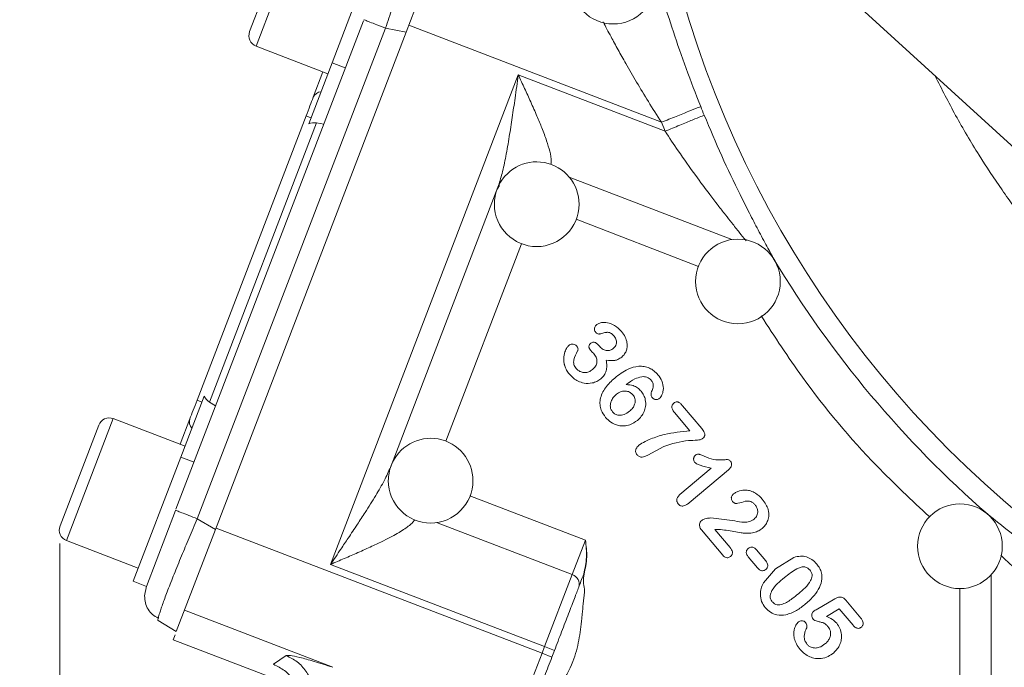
# Model space of a CAD drawing. Header units: inches. Extents: x 0.3 to 33.9, y 0.2 to 21.7.
# Tile 13 of 21: x 20.3 to 23.1, y 8.2 to 10.1. Entities that reach past the tile are written whole.
import ezdxf

# ---------------------------------------------------------------- set-up
doc = ezdxf.new("R2010")
doc.units = ezdxf.units.IN
doc.header["$MEASUREMENT"] = 0
doc.layers.add('SLD-0', color=7, linetype='Continuous', lineweight=15)
doc.styles.add('SLDTEXTSTYLE0', font='TXT', dxfattribs={"width": 0.75})
doc.dimstyles.new('SLDDIMSTYLE0', dxfattribs={"dimtxt": 0.25, "dimasz": 0.13, "dimexe": 0, "dimexo": 0.0625, "dimgap": 0.0625, "dimtad": 0, "dimtih": 1, "dimtoh": 1, "dimdec": 4, "dimrnd": 1e-09, "dimzin": 12, "dimdsep": 46, "dimtxsty": 'SLDTEXTSTYLE0', "dimsah": 1, "dimcen": 0.09, "dimadec": 0, "dimazin": 3, "dimtfac": 1, "dimtdec": 4, "dimtofl": 0, "dimtmove": 0, "dimatfit": 3, "dimfxl": 1, "dimfrac": 2, "dimtolj": 1, "dimtzin": 12, "dimarcsym": 0})
doc.dimstyles.new('SLDDIMSTYLE1', dxfattribs={"dimtxt": 0.25, "dimasz": 0.13, "dimexe": 0, "dimexo": 0.0625, "dimgap": 0.0625, "dimtad": 0, "dimtih": 1, "dimtoh": 1, "dimdec": 4, "dimrnd": 1e-09, "dimzin": 4, "dimdsep": 46, "dimtxsty": 'SLDTEXTSTYLE0', "dimsah": 1, "dimcen": 0.09, "dimadec": 0, "dimazin": 1, "dimtfac": 1, "dimtdec": 4, "dimtofl": 0, "dimtmove": 0, "dimatfit": 3, "dimfxl": 1, "dimfrac": 2, "dimtolj": 1, "dimtzin": 12, "dimarcsym": 0})

# ---------------------------------------------------------------- blocks, each defined once
blk = doc.blocks.new('*D9')
at = {"layer": 'SLD-0'}
for p, q in [((25.003, 14.0358), (16.8436, 14.0358)), ((16.9686, 14.0358), (16.9686, 10.1743)), ((16.4895, 9.8003), (16.4388, 9.8003)), ((16.4388, 9.8003), (16.4388, 9.4034)), ((17.4477, 9.8003), (17.4985, 9.8003)), ((17.4985, 9.8003), (17.4985, 9.4034)), ((16.4388, 9.4034), (16.4895, 9.4034)), ((17.4985, 9.4034), (17.4477, 9.4034)), ((16.9686, 5.4912), (16.9686, 9.3526)), ((23.753, 5.4912), (16.8436, 5.4912))]:
    blk.add_line(p, q, dxfattribs=at)
for points in [[(16.9686, 14.0358), (16.9486, 13.9058), (16.9886, 13.9058)], [(16.9686, 5.4912), (16.9886, 5.6212), (16.9486, 5.6212)]]:
    blk.add_solid(points, dxfattribs=at)
at = {"layer": 'SLD-0', "char_height": 0.25, "attachment_point": 1, "style": 'SLDTEXTSTYLE0'}
for s, insert in [('8.54', (16.5438, 10.1733, 0.0039)), ('217.0', (16.553, 9.7257, 0.0039))]:
    blk.add_mtext(s, dxfattribs=dict(at, insert=insert))
blk = doc.blocks.new('*D10')
at = {"layer": 'SLD-0'}
for p, q in [((25.003, 14.0358), (18.7334, 14.0358)), ((18.8584, 14.0358), (18.8584, 10.7943)), ((18.3793, 10.4203), (18.3285, 10.4203)), ((18.3285, 10.4203), (18.3285, 10.0234)), ((19.3375, 10.4203), (19.3883, 10.4203)), ((19.3883, 10.4203), (19.3883, 10.0234)), ((18.3285, 10.0234), (18.3793, 10.0234)), ((19.3883, 10.0234), (19.3375, 10.0234)), ((18.8584, 6.7312), (18.8584, 9.9726)), ((21.9421, 6.7312), (18.7334, 6.7312))]:
    blk.add_line(p, q, dxfattribs=at)
for points in [[(18.8584, 14.0358), (18.8384, 13.9058), (18.8784, 13.9058)], [(18.8584, 6.7312), (18.8784, 6.8612), (18.8384, 6.8612)]]:
    blk.add_solid(points, dxfattribs=at)
at = {"layer": 'SLD-0', "char_height": 0.25, "attachment_point": 1, "style": 'SLDTEXTSTYLE0'}
for s, insert in [('7.30', (18.4336, 10.7933, 0.0039)), ('185.5', (18.4428, 10.3457, 0.0039))]:
    blk.add_mtext(s, dxfattribs=dict(at, insert=insert))
blk = doc.blocks.new('*D12')
at = {"layer": 'SLD-0'}
for p, q in [((20.4448, 8.5977), (20.4448, 2.8465)), ((23.803, 6.9007), (23.803, 2.8465)), ((21.7372, 3.0083), (21.6864, 3.0083)), ((21.6864, 3.0083), (21.6864, 2.6114)), ((22.5107, 3.0083), (22.5614, 3.0083)), ((22.5614, 3.0083), (22.5614, 2.6114)), ((20.4448, 2.9715), (21.5976, 2.9715)), ((23.803, 2.9715), (22.6502, 2.9715)), ((21.6864, 2.6114), (21.7372, 2.6114)), ((22.5614, 2.6114), (22.5107, 2.6114))]:
    blk.add_line(p, q, dxfattribs=at)
for points in [[(20.4448, 2.9715), (20.5748, 2.9515), (20.5748, 2.9915)], [(23.803, 2.9715), (23.673, 2.9915), (23.673, 2.9515)]]:
    blk.add_solid(points, dxfattribs=at)
at = {"layer": 'SLD-0', "char_height": 0.25, "attachment_point": 1, "style": 'SLDTEXTSTYLE0'}
for s, insert in [('3.36', (21.6991, 3.3813, -1.4942)), ('85.3', (21.8007, 2.9337, -1.4942))]:
    blk.add_mtext(s, dxfattribs=dict(at, insert=insert))

msp = doc.modelspace()

# ---------------------------------------------------------------- linework, layer by layer
at = {"color": 7, "linetype": 'Continuous', "lineweight": 15}
for p, q in [((21.09203, 10.33374), (20.98237, 10.04807)), ((21.53716, 10.33532), (21.42634, 10.04663)), ((21.21612, 9.9594), (21.35122, 10.31137)), ((22.62901, 10.19319), (23.57327, 9.33244)), ((20.77359, 8.69496), (21.30473, 10.07863)), ((20.83411, 8.66817), (21.36764, 10.05804)), ((21.42634, 10.04663), (21.36764, 10.05804)), ((21.42818, 10.05144), (21.43378, 10.06601)), ((21.43378, 10.06601), (22.14976, 9.79117)), ((20.88537, 8.63737), (21.42634, 10.04663)), ((21.00077, 10.00673), (21.20429, 9.9286)), ((21.14996, 9.78706), (21.21612, 9.9594)), ((21.21612, 9.9594), (21.25346, 9.94507)), ((21.16263, 9.86193), (21.19029, 9.93398)), ((21.21169, 8.5387), (21.744, 9.92543)), ((21.744, 9.92543), (22.16011, 9.7657)), ((20.83328, 9.00393), (21.14235, 9.80908)), ((21.14235, 9.80908), (21.15635, 9.80371)), ((20.86847, 8.99877), (21.17195, 9.78936)), ((21.1923, 9.78574), (21.17195, 9.78936)), ((22.16011, 9.7657), (22.14976, 9.79117)), ((21.38148, 8.8136), (21.68624, 9.60752)), ((21.69104, 9.61239), (21.68417, 9.60213)), ((21.97146, 9.1597), (21.97477, 9.15575)), ((20.78751, 8.84286), (20.85367, 9.0152)), ((20.84728, 8.99855), (20.83328, 9.00393)), ((20.88602, 8.98785), (20.86847, 8.99877)), ((22.20955, 8.98831), (22.26413, 8.92327)), ((22.2305, 8.9168), (22.18663, 8.96908)), ((20.55447, 8.93337), (20.44481, 8.6477)), ((20.79934, 8.87366), (20.59582, 8.95178)), ((20.78533, 8.87903), (20.81299, 8.95108)), ((22.15614, 8.87287), (22.1114, 8.84823)), ((20.65241, 8.49089), (20.78751, 8.84286)), ((20.78751, 8.84286), (20.82486, 8.82852)), ((22.20216, 8.73639), (22.29102, 8.81096)), ((22.34005, 8.80688), (22.22826, 8.71308)), ((20.68975, 8.47655), (20.7724, 8.69186)), ((20.88537, 8.63737), (20.83411, 8.66817)), ((22.2895, 8.67037), (22.3574, 8.66192)), ((20.88537, 8.63737), (20.77456, 8.34868)), ((20.88708, 8.64181), (21.81132, 8.28703)), ((22.32366, 8.56453), (22.2634, 8.63635)), ((22.31199, 8.63806), (22.3016, 8.63761)), ((22.3016, 8.63761), (22.34433, 8.58668)), ((20.46322, 8.60636), (20.66674, 8.52823)), ((21.89679, 8.50968), (21.93436, 8.60756)), ((22.41956, 8.57958), (22.44543, 8.54875)), ((22.42194, 8.52904), (22.39607, 8.55987)), ((22.47302, 8.52573), (22.52528, 8.55861)), ((21.81851, 8.30576), (21.21169, 8.5387)), ((22.43877, 8.48698), (22.47302, 8.52573)), ((20.65241, 8.49089), (20.68975, 8.47655)), ((21.81851, 8.30576), (21.89679, 8.50968)), ((20.68461, 8.4499), (20.68977, 8.47662)), ((21.9316, 8.46025), (21.92792, 8.42692)), ((21.93188, 8.46881), (21.9316, 8.46025)), ((22.58805, 8.4102), (22.64171, 8.44118)), ((22.67215, 8.43747), (22.71535, 8.38598)), ((20.79761, 8.40874), (21.21825, 8.24727)), ((22.65406, 8.41248), (22.61769, 8.39139)), ((22.6929, 8.36618), (22.65406, 8.41248)), ((20.77456, 8.34868), (20.7233, 8.37948)), ((20.76562, 8.32541), (20.77086, 8.33906)), ((20.76562, 8.32541), (21.12866, 8.18606)), ((21.81132, 8.28703), (21.81851, 8.30576)), ((21.84652, 8.29501), (21.81851, 8.30576)), ((21.84652, 8.29501), (21.83933, 8.27628)), ((21.05014, 8.25567), (21.08613, 8.2804)), ((21.73305, 8.08311), (21.81132, 8.28703)), ((21.81132, 8.28703), (21.83933, 8.27628))]:
    msp.add_line(p, q, dxfattribs=at)
at = {"color": 8, "linetype": 'Continuous', "lineweight": 15}
for p, q in [((21.13337, 10.35215), (21.00077, 10.00673)), ((21.88827, 9.63609), (22.34973, 9.45895)), ((21.90761, 9.51636), (22.25525, 9.38292)), ((21.75321, 9.44715), (21.53856, 8.88797)), ((20.59582, 8.95178), (20.46322, 8.60636)), ((21.93436, 8.60756), (21.60699, 8.73322)), ((21.89679, 8.50968), (21.51251, 8.65719)), ((23.0842, 8.50891), (23.0842, 7.98327)), ((22.99601, 7.98327), (22.99601, 8.471))]:
    msp.add_line(p, q, dxfattribs=at)
at = {"color": 7, "linetype": 'Continuous', "lineweight": 15}
msp.add_circle((25.05303, 10.95577), 2.95632, dxfattribs=at)
for centre, radius, start, end in [((22.01327, 10.18982), 0.12, 180, 0), ((21.01224, 10.0366), 0.032, 159, 249), ((21.18755, 9.85053), 0.02741, 95.79156, 155.40829), ((25.05303, 10.95577), 3.00821, 201.85745, 202.36088), ((21.7962, 9.55913), 0.12, 0, 159.01596), ((21.7962, 9.55913), 0.12, 159.01596, 180), ((21.7962, 9.55913), 0.12, 180, 0), ((22.36666, 9.34015), 0.12, 0, 180), ((25.05303, 10.95577), 3.01484, 211.02323, 228.98988), ((22.36666, 9.34015), 0.12, 180, 0), ((20.58435, 8.92191), 0.032, 69, 159), ((20.83914, 8.94288), 0.02741, 162.59171, 222.20844), ((21.49558, 8.77599), 0.12, 0, 159.27064), ((21.49558, 8.77599), 0.12, 159.27064, 180), ((21.49558, 8.77599), 0.12, 180, 0), ((22.99601, 8.59029), 0.12, 0, 180), ((20.47469, 8.63623), 0.032, 159, 249), ((22.99601, 8.59029), 0.12, 180, 0), ((21.88833, 8.48267), 0.0283, 343.11706, 72.59629)]:
    msp.add_arc(centre, radius, start, end, dxfattribs=at)
for centre, start_param, end_param in [((21.16259, 9.74461), 0.1745329, 0.6982225), ((20.89146, 9.0383), 2.4433702, 2.9670597)]:
    msp.add_ellipse(centre, major_axis=(0.01643, 0.04279), ratio=0.9163312, start_param=start_param, end_param=end_param, dxfattribs=at)
at = {"color": 8, "linetype": 'Continuous', "lineweight": 15}
for points, knots in [([(21.36764, 10.05804), (21.37401, 10.07689), (21.38649, 10.11379), (21.40228, 10.15885), (21.41456, 10.19323), (21.42691, 10.22718), (21.44115, 10.26513), (21.45587, 10.30248), (21.46675, 10.32753), (21.47284, 10.34045), (21.47425, 10.342), (21.4743, 10.34206)], [0, 0, 0, 0, 0.1396431, 0.2733045, 0.3476844, 0.4214932, 0.5673068, 0.7131241, 0.8611161, 0.9947795, 1, 1, 1, 1]), ([(22.14976, 9.79117), (22.13731, 9.81065), (22.1131, 9.84853), (22.07934, 9.90454), (22.05074, 9.95396), (22.02683, 9.99675), (22.00425, 10.0383), (21.99168, 10.06195), (21.98452, 10.07542)], [0, 0, 0, 0, 0.194428, 0.3778959, 0.5556189, 0.6902433, 0.8235181, 1, 1, 1, 1]), ([(21.744, 9.92543), (21.74997, 9.91257), (21.76189, 9.88691), (21.77976, 9.84787), (21.79629, 9.81042), (21.81163, 9.7736), (21.82428, 9.73996), (21.83365, 9.70818), (21.83878, 9.6847), (21.83702, 9.67446), (21.83652, 9.67156)], [0, 0, 0, 0, 0.14058342, 0.28052449, 0.42862172, 0.5554827, 0.69639496, 0.81800515, 0.94852128, 1, 1, 1, 1]), ([(22.39001, 9.45547), (22.38965, 9.45592), (22.38356, 9.46338), (22.36993, 9.48021), (22.35063, 9.50431), (22.33036, 9.52992), (22.30948, 9.55675), (22.28138, 9.59358), (22.24347, 9.6447), (22.20095, 9.70467), (22.17249, 9.7472), (22.16011, 9.7657)], [0, 0, 0, 0, 0.0054886, 0.0910536, 0.1861852, 0.2652747, 0.3547805, 0.4547469, 0.6235685, 0.8362333, 1, 1, 1, 1]), ([(22.91019, 8.67318), (22.85953, 8.7206), (22.72911, 8.84267), (22.5686, 9.03395), (22.47071, 9.18402), (22.4325, 9.2426)], [0, 0, 0, 0, 0.2791634, 0.7186399, 1, 1, 1, 1]), ([(20.72368, 8.38722), (20.72472, 8.39146), (20.72639, 8.39825), (20.73156, 8.41393), (20.73855, 8.43395), (20.75015, 8.46504), (20.76799, 8.51047), (20.78851, 8.56077), (20.81082, 8.61411), (20.82624, 8.64989), (20.83411, 8.66817)], [0, 0, 0, 0, 0.1250238, 0.2006009, 0.2755977, 0.4237583, 0.5719225, 0.7222966, 0.8581113, 1, 1, 1, 1]), ([(21.45025, 8.66538), (21.44874, 8.66291), (21.44537, 8.65741), (21.43512, 8.64894), (21.4222, 8.63933), (21.40555, 8.62893), (21.38527, 8.61756), (21.35968, 8.60444), (21.32749, 8.58918), (21.29016, 8.57241), (21.25076, 8.55536), (21.22473, 8.54426), (21.21169, 8.5387)], [0, 0, 0, 0, 0.0509376, 0.1138483, 0.1816957, 0.2608108, 0.3482439, 0.4444227, 0.5713454, 0.7194102, 0.8593937, 1, 1, 1, 1]), ([(23.11163, 8.56452), (23.11253, 8.56368), (23.12386, 8.55302), (23.14684, 8.5321), (23.17991, 8.50253), (23.21497, 8.47208), (23.25433, 8.43888), (23.29419, 8.40651), (23.34169, 8.36919), (23.39249, 8.33096), (23.45227, 8.28817), (23.51208, 8.24758), (23.57308, 8.20825), (23.61503, 8.18305), (23.63539, 8.17083)], [0, 0, 0, 0, 0.0065765, 0.0831369, 0.15832, 0.2288135, 0.3090905, 0.4033546, 0.4673435, 0.5846618, 0.687998, 0.7906339, 0.8983971, 1, 1, 1, 1])]:
    msp.add_open_spline(points, degree=3, knots=knots, dxfattribs=at)
at = {"color": 7, "linetype": 'Continuous', "lineweight": 15}
for points, knots in [([(22.26107, 9.83581), (22.24704, 9.87178), (22.21895, 9.94375), (22.18262, 10.04895), (22.15136, 10.14728), (22.13685, 10.19511), (22.12956, 10.21913)], [0, 0, 0, 0, 0.2486715, 0.4976862, 0.7477144, 1, 1, 1, 1]), ([(21.68624, 9.60752), (21.69037, 9.62024), (21.6993, 9.64776), (21.70912, 9.69646), (21.71845, 9.74956), (21.72692, 9.80473), (21.73536, 9.86311), (21.74095, 9.90341), (21.744, 9.92543)], [0, 0, 0, 0, 0.1340553, 0.29019, 0.4651307, 0.632249, 0.7990344, 1, 1, 1, 1]), ([(27.18868, 9.93033), (27.18512, 9.92243), (27.16299, 9.8732), (27.11793, 9.79183), (27.05785, 9.6908), (27.00354, 9.60913), (26.95039, 9.53506), (26.89415, 9.46249), (26.83371, 9.39084), (26.77776, 9.32961), (26.73124, 9.28179), (26.68847, 9.24003), (26.64281, 9.19762), (26.58656, 9.1483), (26.52433, 9.09744), (26.46383, 9.05149), (26.42202, 9.0216), (26.39757, 9.00471), (26.38608, 8.99687), (26.37722, 8.9909), (26.30791, 8.94455), (26.20587, 8.88342), (26.08468, 8.82229), (26.02276, 8.79383), (25.99149, 8.78014), (25.97577, 8.77343), (25.9679, 8.77011), (25.96396, 8.76846), (25.96198, 8.76764), (25.961, 8.76722), (25.9605, 8.76702), (25.96026, 8.76692), (25.96013, 8.76686), (25.96007, 8.76684), (25.96004, 8.76683), (25.96002, 8.76682), (25.96002, 8.76682), (25.96001, 8.76681), (25.96001, 8.76681), (25.96001, 8.76681), (25.91253, 8.74706), (25.79201, 8.70138), (25.61529, 8.65044), (25.4216, 8.61218), (25.24069, 8.59088), (25.06861, 8.58466), (24.91801, 8.5894), (24.78732, 8.60074), (24.66436, 8.61812), (24.56288, 8.63769), (24.4788, 8.65722), (24.40475, 8.67679), (24.3238, 8.70113), (24.23632, 8.73102), (24.14328, 8.76705), (24.05114, 8.80746), (23.96588, 8.84929), (23.89241, 8.88888), (23.83026, 8.9251), (23.77895, 8.957), (23.74034, 8.98234), (23.7104, 9.00277), (23.68536, 9.02034), (23.65948, 9.03904), (23.63278, 9.05892), (23.6053, 9.08002), (23.5771, 9.10238), (23.54997, 9.1246), (23.51975, 9.15012), (23.48863, 9.17735), (23.45346, 9.20935), (23.41679, 9.24406), (23.35474, 9.30559), (23.27584, 9.39107), (23.18905, 9.49727), (23.11494, 9.59843), (23.04717, 9.70125), (22.98316, 9.80882), (22.94448, 9.8853), (22.92542, 9.923)], [0, 0, 0, 0, 0.0048942, 0.0304885, 0.0524561, 0.0713012, 0.0858705, 0.1039509, 0.1231511, 0.1388066, 0.1507982, 0.1608365, 0.1725692, 0.1859959, 0.2030918, 0.2179606, 0.2289028, 0.2321274, 0.234746, 0.2367587, 0.2381655, 0.2818495, 0.303814, 0.3148265, 0.3203402, 0.323099, 0.3244788, 0.3251688, 0.3255139, 0.3256864, 0.3257727, 0.3258158, 0.3258374, 0.3258482, 0.3258536, 0.3258563, 0.3258576, 0.3258583, 0.3258586, 0.3258588, 0.3258589, 0.3549109, 0.3986178, 0.4295674, 0.4663572, 0.5013961, 0.5267414, 0.5514298, 0.5754625, 0.596863, 0.6097935, 0.624215, 0.6401276, 0.657532, 0.6764285, 0.6964726, 0.7143508, 0.7300621, 0.743606, 0.7549818, 0.7641893, 0.7696947, 0.7754545, 0.7814685, 0.7877368, 0.7942592, 0.8010356, 0.8080659, 0.8140715, 0.8233807, 0.8314216, 0.8409294, 0.8519037, 0.880783, 0.9065942, 0.9293419, 0.9515977, 0.9761412, 1, 1, 1, 1]), ([(22.27102, 9.81133), (22.28741, 9.77262), (22.32022, 9.69511), (22.36424, 9.60292), (22.39893, 9.53402), (22.42463, 9.48476), (22.44889, 9.4396), (22.46273, 9.41423), (22.46943, 9.40196)], [0, 0, 0, 0, 0.2481634, 0.4968441, 0.6243323, 0.747263, 0.8777304, 1, 1, 1, 1]), ([(21.9625, 9.19721), (21.96168, 9.19843), (21.96001, 9.20095), (21.9594, 9.20592), (21.96013, 9.21062), (21.96244, 9.21455), (21.96431, 9.21633), (21.9653, 9.21726)], [0, 0, 0, 0, 0.1948868, 0.3998509, 0.6540875, 0.8192268, 1, 1, 1, 1]), ([(21.9653, 9.21726), (21.96759, 9.21878), (21.97285, 9.22227), (21.98542, 9.22475), (22.00087, 9.22336), (22.02022, 9.21511), (22.03044, 9.20476), (22.03678, 9.19835)], [0, 0, 0, 0, 0.1014199, 0.2327869, 0.4654967, 0.6687952, 1, 1, 1, 1]), ([(21.97465, 9.19144), (21.97378, 9.19129), (21.97196, 9.191), (21.96884, 9.19195), (21.96552, 9.19395), (21.96355, 9.19608), (21.9625, 9.19721)], [0, 0, 0, 0, 0.18552459, 0.38664989, 0.67394314, 1, 1, 1, 1]), ([(22.01587, 9.18542), (22.01347, 9.18802), (22.00967, 9.19212), (22.00286, 9.19548), (21.99878, 9.19622), (21.99665, 9.19621), (21.99628, 9.1962), (21.99562, 9.19618), (21.99421, 9.19609), (21.991, 9.19572), (21.98427, 9.19433), (21.9785, 9.1926), (21.97465, 9.19144)], [0, 0, 0, 0, 0.2315505, 0.3667324, 0.4957741, 0.5016497, 0.5076209, 0.5198525, 0.5454894, 0.601575, 0.7336841, 1, 1, 1, 1]), ([(22.01369, 9.15088), (22.0154, 9.15255), (22.01877, 9.15584), (22.02152, 9.16212), (22.02258, 9.16837), (22.02198, 9.17442), (22.01975, 9.18028), (22.0172, 9.18366), (22.01587, 9.18542)], [0, 0, 0, 0, 0.184075, 0.3626386, 0.5206614, 0.6725268, 0.8290058, 1, 1, 1, 1]), ([(22.03678, 9.19835), (22.04053, 9.1933), (22.04771, 9.18366), (22.05237, 9.16858), (22.05303, 9.15595), (22.05099, 9.14525), (22.04604, 9.13471), (22.04022, 9.12908), (22.03727, 9.12622)], [0, 0, 0, 0, 0.2329195, 0.4450734, 0.575609, 0.7005291, 0.8478361, 1, 1, 1, 1]), ([(21.88875, 9.07779), (21.88592, 9.08151), (21.88044, 9.08872), (21.87691, 9.09715), (21.87564, 9.10134), (21.87564, 9.10134), (21.87564, 9.10134), (21.87564, 9.10134), (21.87564, 9.10135), (21.87564, 9.10136), (21.87563, 9.10138), (21.87562, 9.10143), (21.87559, 9.10152), (21.87553, 9.10171), (21.87543, 9.10208), (21.87521, 9.10281), (21.87481, 9.10428), (21.8741, 9.1072), (21.87303, 9.113), (21.87222, 9.12467), (21.87496, 9.13896), (21.88061, 9.15164), (21.88537, 9.15686), (21.88715, 9.15881)], [0, 0, 0, 0, 0.1581142, 0.3065783, 0.3065856, 0.3065929, 0.3066075, 0.3066368, 0.3066953, 0.3068123, 0.3070464, 0.3075144, 0.30845, 0.3103202, 0.3140558, 0.321508, 0.336339, 0.3657237, 0.42352, 0.53637, 0.7609236, 0.9107003, 1, 1, 1, 1]), ([(21.91039, 9.15657), (21.90926, 9.15774), (21.90707, 9.16001), (21.90236, 9.16244), (21.89703, 9.16323), (21.89148, 9.16195), (21.88864, 9.15989), (21.88715, 9.15881)], [0, 0, 0, 0, 0.186259, 0.3605065, 0.6001631, 0.7905065, 1, 1, 1, 1]), ([(21.91039, 9.15657), (21.91101, 9.15571), (21.91225, 9.15396), (21.91326, 9.15059), (21.91347, 9.1475), (21.91291, 9.14497), (21.91234, 9.14388), (21.91206, 9.14334)], [0, 0, 0, 0, 0.2234623, 0.4525364, 0.7403635, 0.8713304, 1, 1, 1, 1]), ([(21.94863, 9.14517), (21.94717, 9.14718), (21.94509, 9.15006), (21.9442, 9.15454), (21.94445, 9.15803), (21.94603, 9.16181), (21.94818, 9.16389), (21.94932, 9.16498)], [0, 0, 0, 0, 0.327446, 0.4674641, 0.6025184, 0.7905799, 1, 1, 1, 1]), ([(21.94932, 9.16498), (21.95062, 9.16589), (21.95313, 9.16764), (21.95738, 9.16822), (21.96107, 9.1676), (21.96618, 9.16538), (21.96921, 9.16212), (21.97146, 9.1597)], [0, 0, 0, 0, 0.183693, 0.3544296, 0.4858895, 0.6196869, 1, 1, 1, 1]), ([(21.97477, 9.15575), (21.97784, 9.15271), (21.98235, 9.14826), (21.98997, 9.14516), (21.99532, 9.1441), (22.00033, 9.14426), (22.00675, 9.14587), (22.01086, 9.14884), (22.01369, 9.15088)], [0, 0, 0, 0, 0.2902159, 0.4258289, 0.5542972, 0.6590578, 0.7654137, 1, 1, 1, 1]), ([(21.91206, 9.14334), (21.9078, 9.13531), (21.90249, 9.1253), (21.90044, 9.11191), (21.90138, 9.10533), (21.90399, 9.09911), (21.90671, 9.09554), (21.90813, 9.09368)], [0, 0, 0, 0, 0.5025326, 0.6268266, 0.7501529, 0.8690767, 1, 1, 1, 1]), ([(21.9589, 9.13454), (21.95753, 9.13602), (21.95558, 9.13815), (21.9532, 9.14047), (21.95113, 9.14252), (21.94973, 9.144), (21.94863, 9.14517)], [0, 0, 0, 0, 0.4088101, 0.5852968, 0.6756429, 1, 1, 1, 1]), ([(21.9542, 9.09038), (21.95746, 9.0935), (21.96217, 9.09802), (21.96579, 9.10567), (21.96713, 9.11143), (21.96715, 9.11736), (21.9653, 9.12563), (21.96151, 9.1309), (21.9589, 9.13454)], [0, 0, 0, 0, 0.2665472, 0.3851464, 0.5000893, 0.6176521, 0.7365703, 1, 1, 1, 1]), ([(21.99317, 9.11731), (21.99399, 9.11197), (21.99553, 9.1019), (21.9935, 9.08724), (21.98778, 9.0743), (21.98122, 9.0679), (21.97789, 9.06466)], [0, 0, 0, 0, 0.2797689, 0.527163, 0.7601607, 1, 1, 1, 1]), ([(22.03727, 9.12622), (22.03383, 9.12367), (22.02791, 9.11928), (22.01277, 9.1148), (22.00142, 9.11625), (21.99317, 9.11731)], [0, 0, 0, 0, 0.2737009, 0.4716358, 1, 1, 1, 1]), ([(22.01731, 9.06676), (22.0294, 9.0759), (22.04989, 9.09139), (22.08013, 9.10061), (22.10112, 9.09995), (22.11591, 9.09544), (22.12925, 9.08734), (22.13632, 9.07974), (22.13999, 9.0758)], [0, 0, 0, 0, 0.3261118, 0.5528481, 0.6664673, 0.7762477, 0.8838468, 1, 1, 1, 1]), ([(21.97789, 9.06466), (21.97422, 9.06198), (21.96689, 9.05663), (21.95089, 9.0512), (21.9323, 9.05092), (21.91424, 9.05696), (21.89988, 9.06585), (21.89252, 9.07375), (21.88875, 9.07779)], [0, 0, 0, 0, 0.1354021, 0.2706402, 0.499547, 0.6778539, 0.8349031, 1, 1, 1, 1]), ([(21.90813, 9.09368), (21.91017, 9.0916), (21.91426, 9.08744), (21.92268, 9.08341), (21.9328, 9.08172), (21.94432, 9.08347), (21.95087, 9.08806), (21.9542, 9.09038)], [0, 0, 0, 0, 0.1693519, 0.3396967, 0.5364222, 0.7651193, 1, 1, 1, 1]), ([(22.13999, 9.0758), (22.14404, 9.0702), (22.15244, 9.05858), (22.15594, 9.04092), (22.15455, 9.02738), (22.15178, 9.01946), (22.14821, 9.01306), (22.1452, 9.01013), (22.14375, 9.00872)], [0, 0, 0, 0, 0.2789698, 0.5790655, 0.7047589, 0.8297043, 0.9181146, 1, 1, 1, 1]), ([(21.99165, 8.95517), (21.98696, 8.96172), (21.97928, 8.97247), (21.97516, 8.9905), (21.97579, 9.00697), (21.98128, 9.0237), (21.99405, 9.04533), (22.00797, 9.05815), (22.01731, 9.06676)], [0, 0, 0, 0, 0.18488897, 0.30326364, 0.42164133, 0.56382845, 0.70730232, 1, 1, 1, 1]), ([(22.09381, 9.07053), (22.08729, 9.06871), (22.07121, 9.06423), (22.05784, 9.05412), (22.04989, 9.04811)], [0, 0, 0, 0, 0.4054954, 1, 1, 1, 1]), ([(22.04989, 9.04811), (22.05658, 9.04761), (22.06783, 9.04678), (22.08239, 9.03934), (22.08885, 9.0326), (22.09218, 9.02913)], [0, 0, 0, 0, 0.41651, 0.7003856, 1, 1, 1, 1]), ([(22.1207, 9.06095), (22.11898, 9.06265), (22.11546, 9.06613), (22.10861, 9.06913), (22.10128, 9.07081), (22.09632, 9.07062), (22.09381, 9.07053)], [0, 0, 0, 0, 0.2427539, 0.4987099, 0.7457634, 1, 1, 1, 1]), ([(22.12325, 9.03154), (22.12416, 9.03345), (22.12596, 9.03721), (22.12709, 9.04446), (22.12615, 9.05305), (22.12253, 9.05831), (22.1207, 9.06095)], [0, 0, 0, 0, 0.20164869, 0.39713857, 0.69612269, 1, 1, 1, 1]), ([(22.01132, 8.97071), (22.00952, 8.97327), (22.00597, 8.97833), (22.00418, 8.98906), (22.00649, 9.00051), (22.01268, 9.01191), (22.01877, 9.01764), (22.02196, 9.02063)], [0, 0, 0, 0, 0.16351473, 0.32409534, 0.55949811, 0.76982459, 1, 1, 1, 1]), ([(22.02196, 9.02063), (22.02622, 9.02362), (22.03265, 9.02813), (22.04292, 9.03014), (22.05197, 9.02983), (22.06143, 9.02659), (22.06652, 9.02161), (22.06883, 9.01935)], [0, 0, 0, 0, 0.2955986, 0.445759, 0.5932088, 0.8155459, 1, 1, 1, 1]), ([(22.06883, 9.01935), (22.07004, 9.01772), (22.07244, 9.0145), (22.07486, 9.00814), (22.07578, 9.00056), (22.07401, 8.9912), (22.06883, 8.9812), (22.0628, 8.97555), (22.0596, 8.97255)], [0, 0, 0, 0, 0.1137629, 0.2253914, 0.3789264, 0.5376741, 0.7547114, 1, 1, 1, 1]), ([(22.09218, 9.02913), (22.09491, 9.02542), (22.10028, 9.01814), (22.10523, 9.00346), (22.10572, 8.98737), (22.10105, 8.97137), (22.09329, 8.95766), (22.08567, 8.95041), (22.08183, 8.94675)], [0, 0, 0, 0, 0.1487375, 0.292347, 0.4957146, 0.660379, 0.8285359, 1, 1, 1, 1]), ([(22.12425, 9.01063), (22.1234, 9.01182), (22.1217, 9.01419), (22.12026, 9.01916), (22.1202, 9.02532), (22.12222, 9.02943), (22.12325, 9.03154)], [0, 0, 0, 0, 0.1948465, 0.3905068, 0.687745, 1, 1, 1, 1]), ([(22.12425, 9.01063), (22.12505, 9.0098), (22.1266, 9.00818), (22.12952, 9.00653), (22.13275, 9.00564), (22.13638, 9.00554), (22.14031, 9.00632), (22.1426, 9.00792), (22.14375, 9.00872)], [0, 0, 0, 0, 0.1589275, 0.3087633, 0.4585547, 0.6173565, 0.8084687, 1, 1, 1, 1]), ([(22.18663, 8.96908), (22.18444, 8.97194), (22.18137, 8.97594), (22.17944, 8.98195), (22.17925, 8.98557), (22.17994, 8.98858), (22.18161, 8.99213), (22.18379, 8.99422), (22.18529, 8.99567)], [0, 0, 0, 0, 0.3523562, 0.4925777, 0.6174293, 0.7051554, 0.795778, 1, 1, 1, 1]), ([(22.18529, 8.99567), (22.18657, 8.99663), (22.18887, 8.9984), (22.1924, 8.99952), (22.19515, 8.99946), (22.19704, 8.9989), (22.19864, 8.99809), (22.20066, 8.99689), (22.20458, 8.9939), (22.20749, 8.99064), (22.20955, 8.98831)], [0, 0, 0, 0, 0.1629838, 0.2963433, 0.3694068, 0.4421863, 0.4957771, 0.5534171, 0.6821664, 1, 1, 1, 1]), ([(22.0596, 8.97255), (22.0547, 8.96898), (22.04761, 8.96383), (22.03652, 8.96117), (22.02791, 8.96107), (22.01859, 8.96357), (22.01375, 8.96832), (22.01132, 8.97071)], [0, 0, 0, 0, 0.3337815, 0.4822278, 0.6272042, 0.8127049, 1, 1, 1, 1]), ([(22.08183, 8.94675), (22.07486, 8.94198), (22.06328, 8.93404), (22.04396, 8.93038), (22.02532, 8.93192), (22.00646, 8.93987), (21.99637, 8.95029), (21.99165, 8.95517)], [0, 0, 0, 0, 0.2479973, 0.4119416, 0.572253, 0.7994253, 1, 1, 1, 1]), ([(22.0859, 8.87609), (22.09164, 8.87992), (22.1022, 8.88697), (22.12657, 8.89725), (22.16824, 8.91117), (22.20622, 8.9146), (22.2305, 8.9168)], [0, 0, 0, 0, 0.1358282, 0.2502732, 0.5208167, 1, 1, 1, 1]), ([(22.26413, 8.92327), (22.26672, 8.91995), (22.27029, 8.91538), (22.27258, 8.90861), (22.27269, 8.90478), (22.27182, 8.90181), (22.27004, 8.8984), (22.26787, 8.89636), (22.26636, 8.89493)], [0, 0, 0, 0, 0.3835495, 0.5276707, 0.6501292, 0.7284081, 0.8109609, 1, 1, 1, 1]), ([(22.26636, 8.89493), (22.26546, 8.89433), (22.26345, 8.89299), (22.25842, 8.8915), (22.24611, 8.89008), (22.21068, 8.89024), (22.17943, 8.88029), (22.15614, 8.87287)], [0, 0, 0, 0, 0.0286445, 0.0637165, 0.1377778, 0.35762, 1, 1, 1, 1]), ([(22.08052, 8.84925), (22.07948, 8.85067), (22.07749, 8.85339), (22.0763, 8.85815), (22.07655, 8.86271), (22.07815, 8.86728), (22.08129, 8.8719), (22.08429, 8.87462), (22.0859, 8.87609)], [0, 0, 0, 0, 0.16901217, 0.32474194, 0.46422726, 0.60785217, 0.78877343, 1, 1, 1, 1]), ([(22.1114, 8.84823), (22.10842, 8.84672), (22.10323, 8.8441), (22.09618, 8.84227), (22.09098, 8.84254), (22.08711, 8.84381), (22.08352, 8.84605), (22.08155, 8.84815), (22.08052, 8.84925)], [0, 0, 0, 0, 0.293474, 0.5125859, 0.63106466, 0.74703722, 0.86783799, 1, 1, 1, 1]), ([(22.24602, 8.84785), (22.24695, 8.84856), (22.24868, 8.84988), (22.2518, 8.85109), (22.2541, 8.85122), (22.25541, 8.85101), (22.25583, 8.85093), (22.25664, 8.85076), (22.25856, 8.85024), (22.26362, 8.84848), (22.26804, 8.84648), (22.2713, 8.84501)], [0, 0, 0, 0, 0.1277878, 0.2396024, 0.3640129, 0.3747752, 0.3861001, 0.4104564, 0.4660997, 0.6056551, 1, 1, 1, 1]), ([(22.2439, 8.82837), (22.24306, 8.8296), (22.24138, 8.83208), (22.24087, 8.83625), (22.24122, 8.83989), (22.24217, 8.84294), (22.24375, 8.84567), (22.24526, 8.84712), (22.24602, 8.84785)], [0, 0, 0, 0, 0.204238, 0.4118446, 0.5664483, 0.711302, 0.8533664, 1, 1, 1, 1]), ([(22.29102, 8.81096), (22.28039, 8.81353), (22.2663, 8.81694), (22.25032, 8.82303), (22.24573, 8.82684), (22.2439, 8.82837)], [0, 0, 0, 0, 0.6490396, 0.8594766, 1, 1, 1, 1]), ([(22.2713, 8.84501), (22.27978, 8.84151), (22.29626, 8.83471), (22.31792, 8.8345), (22.33188, 8.83533), (22.33891, 8.83628), (22.34296, 8.83372), (22.34458, 8.83191), (22.3455, 8.83088)], [0, 0, 0, 0, 0.3531171, 0.6862849, 0.8202869, 0.9059116, 0.9462925, 1, 1, 1, 1]), ([(22.34005, 8.80688), (22.3423, 8.80902), (22.34552, 8.81207), (22.34801, 8.81718), (22.34881, 8.82056), (22.34883, 8.82356), (22.34811, 8.82711), (22.34656, 8.82936), (22.3455, 8.83088)], [0, 0, 0, 0, 0.3335369, 0.4766215, 0.611628, 0.7072032, 0.8011892, 1, 1, 1, 1]), ([(21.21169, 8.5387), (21.22152, 8.55322), (21.2383, 8.57798), (21.26373, 8.61584), (21.28668, 8.65034), (21.31298, 8.69066), (21.33898, 8.73221), (21.36427, 8.77497), (21.37604, 8.80139), (21.38148, 8.8136)], [0, 0, 0, 0, 0.1584988, 0.2703698, 0.4130109, 0.5348882, 0.7098913, 0.8659742, 1, 1, 1, 1]), ([(22.35153, 8.71684), (22.3506, 8.71811), (22.34881, 8.72059), (22.3478, 8.72482), (22.34796, 8.72872), (22.34909, 8.73224), (22.35116, 8.73552), (22.35311, 8.73732), (22.35414, 8.73826)], [0, 0, 0, 0, 0.1938685, 0.3758745, 0.5254319, 0.6727433, 0.8280037, 1, 1, 1, 1]), ([(22.35414, 8.73826), (22.35666, 8.74009), (22.36192, 8.7439), (22.37396, 8.74847), (22.38794, 8.75011), (22.40337, 8.7471), (22.42, 8.73971), (22.42967, 8.72965), (22.4357, 8.72339)], [0, 0, 0, 0, 0.101312, 0.2106734, 0.4164252, 0.5499616, 0.7198612, 1, 1, 1, 1]), ([(22.19744, 8.70991), (22.1961, 8.71181), (22.19416, 8.71459), (22.19321, 8.71895), (22.1932, 8.7224), (22.19404, 8.72607), (22.19665, 8.73124), (22.19991, 8.73428), (22.20216, 8.73639)], [0, 0, 0, 0, 0.2257259, 0.3302715, 0.4351056, 0.5644615, 0.6984806, 1, 1, 1, 1]), ([(22.22826, 8.71308), (22.22558, 8.71099), (22.22082, 8.70727), (22.21379, 8.70428), (22.20828, 8.70377), (22.20414, 8.70465), (22.20043, 8.70676), (22.19847, 8.70883), (22.19744, 8.70991)], [0, 0, 0, 0, 0.29008948, 0.51576854, 0.64149474, 0.75703544, 0.87230132, 1, 1, 1, 1]), ([(22.38742, 8.71809), (22.38068, 8.71556), (22.37191, 8.71227), (22.36157, 8.711), (22.3574, 8.71208), (22.3543, 8.71386), (22.35249, 8.71581), (22.35153, 8.71684)], [0, 0, 0, 0, 0.5596665, 0.7273954, 0.7940939, 0.8909713, 1, 1, 1, 1]), ([(22.38742, 8.71809), (22.39015, 8.71826), (22.3954, 8.71858), (22.40305, 8.7168), (22.40998, 8.71313), (22.4136, 8.70934), (22.41547, 8.70737)], [0, 0, 0, 0, 0.260798, 0.501148, 0.741783, 1, 1, 1, 1]), ([(22.4357, 8.72339), (22.43946, 8.71862), (22.44652, 8.70964), (22.45058, 8.69898), (22.45248, 8.69398)], [0, 0, 0, 0, 0.5316691, 1, 1, 1, 1]), ([(22.41547, 8.70737), (22.41739, 8.70468), (22.42116, 8.69939), (22.42297, 8.69085), (22.42258, 8.68352), (22.42072, 8.67743), (22.41747, 8.67166), (22.41422, 8.6686), (22.41256, 8.66703)], [0, 0, 0, 0, 0.2184052, 0.4283227, 0.5652972, 0.7041062, 0.8488831, 1, 1, 1, 1]), ([(22.45248, 8.69398), (22.45349, 8.68739), (22.45525, 8.67588), (22.45073, 8.66067), (22.44438, 8.64918), (22.43851, 8.64355), (22.43558, 8.64074)], [0, 0, 0, 0, 0.3361981, 0.586627, 0.7941096, 1, 1, 1, 1]), ([(23.07471, 8.68078), (23.11635, 8.64749), (23.19943, 8.58108), (23.33348, 8.48626), (23.45935, 8.40579), (23.57273, 8.339), (23.65089, 8.29808), (23.68979, 8.2777)], [0, 0, 0, 0, 0.2515961, 0.5018979, 0.6710537, 0.8362483, 1, 1, 1, 1]), ([(22.2634, 8.63635), (22.26218, 8.63796), (22.25987, 8.641), (22.25782, 8.64652), (22.25773, 8.65247), (22.25953, 8.65861), (22.2625, 8.66167), (22.26397, 8.66318)], [0, 0, 0, 0, 0.2024755, 0.3806288, 0.5785684, 0.7907756, 1, 1, 1, 1]), ([(22.26397, 8.66318), (22.26573, 8.66429), (22.26982, 8.66688), (22.2785, 8.66952), (22.28538, 8.67005), (22.2895, 8.67037)], [0, 0, 0, 0, 0.23135743, 0.53878384, 1, 1, 1, 1]), ([(22.41256, 8.66703), (22.41054, 8.66556), (22.40634, 8.66252), (22.39691, 8.65907), (22.3802, 8.65687), (22.36644, 8.65991), (22.3574, 8.66192)], [0, 0, 0, 0, 0.13023549, 0.26983387, 0.52018213, 1, 1, 1, 1]), ([(22.43558, 8.64074), (22.43137, 8.63768), (22.42297, 8.63157), (22.40629, 8.62725), (22.39036, 8.62637), (22.37291, 8.62895), (22.34784, 8.6338), (22.32649, 8.63633), (22.31199, 8.63806)], [0, 0, 0, 0, 0.1215641, 0.2424117, 0.3988404, 0.4943831, 0.6566522, 1, 1, 1, 1]), ([(21.92964, 8.51154), (21.933, 8.52735), (21.93974, 8.5591), (21.93616, 8.59136), (21.93436, 8.60756)], [0, 0, 0, 0, 0.4981008, 1, 1, 1, 1]), ([(21.93436, 8.60756), (21.93643, 8.59137), (21.94057, 8.55903), (21.93391, 8.52712), (21.93058, 8.51118)], [0, 0, 0, 0, 0.5004594, 1, 1, 1, 1]), ([(22.34433, 8.58668), (22.34597, 8.58455), (22.34892, 8.5807), (22.351, 8.57489), (22.35112, 8.57035), (22.35029, 8.56691), (22.34853, 8.56377), (22.34678, 8.5621), (22.34587, 8.56123)], [0, 0, 0, 0, 0.2795451, 0.5042042, 0.6298064, 0.7485994, 0.8692351, 1, 1, 1, 1]), ([(22.39607, 8.55987), (22.39421, 8.56241), (22.39154, 8.56603), (22.39028, 8.57168), (22.39048, 8.57594), (22.39211, 8.58045), (22.39454, 8.58284), (22.39578, 8.58406)], [0, 0, 0, 0, 0.3424988, 0.4885002, 0.6283714, 0.8091367, 1, 1, 1, 1]), ([(22.39578, 8.58406), (22.39734, 8.58516), (22.40036, 8.58728), (22.4053, 8.58797), (22.40936, 8.5873), (22.41442, 8.58507), (22.4174, 8.58189), (22.41956, 8.57958)], [0, 0, 0, 0, 0.2072154, 0.4004501, 0.5282077, 0.6573681, 1, 1, 1, 1]), ([(22.34587, 8.56123), (22.34468, 8.56037), (22.34237, 8.55869), (22.338, 8.55752), (22.3331, 8.5576), (22.32787, 8.56003), (22.32514, 8.56295), (22.32366, 8.56453)], [0, 0, 0, 0, 0.17252545, 0.33709504, 0.52835271, 0.74369949, 1, 1, 1, 1]), ([(22.44543, 8.54875), (22.44661, 8.54722), (22.44879, 8.54441), (22.45101, 8.53944), (22.45147, 8.53409), (22.44976, 8.5286), (22.44709, 8.52593), (22.44572, 8.52456)], [0, 0, 0, 0, 0.2119144, 0.390583, 0.5901242, 0.789394, 1, 1, 1, 1]), ([(22.52528, 8.55861), (22.53136, 8.56013), (22.54305, 8.56307), (22.561, 8.56077), (22.5774, 8.55312), (22.58575, 8.54439), (22.59008, 8.53986)], [0, 0, 0, 0, 0.259674, 0.4995987, 0.7400437, 1, 1, 1, 1]), ([(22.44572, 8.52456), (22.44425, 8.52351), (22.44141, 8.52147), (22.43674, 8.52065), (22.43281, 8.52109), (22.42746, 8.52316), (22.4243, 8.52652), (22.42194, 8.52904)], [0, 0, 0, 0, 0.196222, 0.379697, 0.5035535, 0.6282875, 1, 1, 1, 1]), ([(22.4983, 8.50133), (22.50963, 8.51048), (22.52373, 8.52186), (22.54325, 8.5306), (22.55178, 8.53217), (22.55829, 8.53129), (22.56457, 8.52897), (22.56816, 8.52538), (22.5706, 8.52294)], [0, 0, 0, 0, 0.517491, 0.6443611, 0.7635989, 0.8214166, 0.8782894, 1, 1, 1, 1]), ([(22.5706, 8.52294), (22.5725, 8.52031), (22.57527, 8.51647), (22.5768, 8.51046), (22.57704, 8.50537), (22.5758, 8.49936), (22.56684, 8.47953), (22.55146, 8.46675), (22.53803, 8.45559)], [0, 0, 0, 0, 0.1156014, 0.1685277, 0.2208884, 0.2981914, 0.38732, 1, 1, 1, 1]), ([(22.59008, 8.53986), (22.5931, 8.53584), (22.59894, 8.52805), (22.60424, 8.51366), (22.60603, 8.49451), (22.60094, 8.48108), (22.59782, 8.47285)], [0, 0, 0, 0, 0.2100636, 0.40673, 0.6363884, 1, 1, 1, 1]), ([(21.93058, 8.51118), (21.92955, 8.50394), (21.92751, 8.48974), (21.93045, 8.4757), (21.93188, 8.46881)], [0, 0, 0, 0, 0.5096469, 1, 1, 1, 1]), ([(21.93058, 8.51118), (21.93046, 8.51122), (21.93028, 8.51129), (21.93006, 8.51137), (21.92991, 8.51142), (21.92979, 8.51147), (21.92967, 8.51152), (21.92965, 8.51153), (21.92964, 8.51154)], [0, 0, 0, 0, 0.23944869, 0.36835542, 0.5, 0.63164458, 0.76055131, 1, 1, 1, 1]), ([(22.44429, 8.41618), (22.44035, 8.42184), (22.43248, 8.43312), (22.42938, 8.45263), (22.43139, 8.47105), (22.43627, 8.48158), (22.43877, 8.48698)], [0, 0, 0, 0, 0.271533, 0.5410541, 0.7646123, 1, 1, 1, 1]), ([(22.46386, 8.43299), (22.46196, 8.4357), (22.45916, 8.43968), (22.45789, 8.44597), (22.45798, 8.45136), (22.45964, 8.45768), (22.46959, 8.47736), (22.48498, 8.49021), (22.4983, 8.50133)], [0, 0, 0, 0, 0.1155058, 0.1694926, 0.2241443, 0.3051999, 0.39852, 1, 1, 1, 1]), ([(21.84652, 8.29501), (21.85338, 8.31288), (21.86735, 8.34928), (21.8869, 8.40021), (21.9039, 8.44447), (21.91161, 8.46458), (21.9154, 8.47446)], [0, 0, 0, 0, 0.2455359, 0.5, 0.7544641, 1, 1, 1, 1]), ([(22.59782, 8.47285), (22.59322, 8.46531), (22.58266, 8.44798), (22.56726, 8.43471), (22.55857, 8.42722)], [0, 0, 0, 0, 0.4355171, 1, 1, 1, 1]), ([(20.68452, 8.44997), (20.68491, 8.44306), (20.6857, 8.42916), (20.69391, 8.4111), (20.7063, 8.3961), (20.71778, 8.38996), (20.72352, 8.38688)], [0, 0, 0, 0, 0.2467404, 0.4963026, 0.7478176, 1, 1, 1, 1]), ([(22.53803, 8.45559), (22.5323, 8.45093), (22.51843, 8.43967), (22.50084, 8.42791), (22.48556, 8.42407), (22.47766, 8.42401), (22.46988, 8.4268), (22.46593, 8.43087), (22.46386, 8.43299)], [0, 0, 0, 0, 0.2584563, 0.625206, 0.7216422, 0.8041671, 0.8977307, 1, 1, 1, 1]), ([(22.64171, 8.44118), (22.64407, 8.44248), (22.64835, 8.44484), (22.65468, 8.44659), (22.66017, 8.44634), (22.66638, 8.44371), (22.66982, 8.43999), (22.67215, 8.43747)], [0, 0, 0, 0, 0.2345029, 0.4249993, 0.5641432, 0.7055344, 1, 1, 1, 1]), ([(21.92792, 8.42692), (21.92702, 8.41727), (21.92589, 8.40513), (21.92471, 8.3924), (21.92441, 8.38915), (21.92433, 8.38834), (21.92431, 8.3881), (21.9243, 8.38802), (21.9243, 8.38799), (21.9243, 8.38798), (21.9243, 8.38797), (21.9243, 8.38797), (21.9242, 8.38701), (21.92411, 8.38606), (21.92402, 8.38511)], [0, 0, 0, 0, 0.69205922, 0.87105685, 0.91364456, 0.92538041, 0.92918846, 0.93060154, 0.93117248, 0.93141385, 0.93151815, 0.93156368, 0.93159929, 1, 1, 1, 1]), ([(22.50234, 8.39562), (22.49391, 8.39501), (22.47895, 8.39392), (22.45829, 8.40215), (22.44899, 8.41147), (22.44429, 8.41618)], [0, 0, 0, 0, 0.38983972, 0.69171253, 1, 1, 1, 1]), ([(22.55857, 8.42722), (22.55013, 8.42015), (22.53336, 8.4061), (22.51264, 8.3991), (22.50234, 8.39562)], [0, 0, 0, 0, 0.5030455, 1, 1, 1, 1]), ([(22.57947, 8.38396), (22.57841, 8.38553), (22.57626, 8.38869), (22.57549, 8.39474), (22.57634, 8.39983), (22.57837, 8.40352), (22.57981, 8.40492), (22.58053, 8.40562)], [0, 0, 0, 0, 0.236677, 0.4754608, 0.7481367, 0.8735765, 1, 1, 1, 1]), ([(22.58053, 8.40562), (22.58062, 8.40569), (22.58086, 8.40586), (22.58159, 8.40633), (22.584, 8.40781), (22.58628, 8.40915), (22.58805, 8.4102)], [0, 0, 0, 0, 0.03693685, 0.09898783, 0.29858595, 1, 1, 1, 1]), ([(20.7233, 8.37948), (20.72262, 8.3801), (20.7219, 8.38077), (20.72356, 8.3868), (20.72368, 8.38722)], [0, 0, 0, 0, 0.92933618, 1, 1, 1, 1]), ([(21.92402, 8.38511), (21.92171, 8.36481), (21.91706, 8.32376), (21.89966, 8.25674), (21.87477, 8.21524), (21.86067, 8.19173)], [0, 0, 0, 0, 0.2980609, 0.6024881, 1, 1, 1, 1]), ([(22.54327, 8.29777), (22.53937, 8.30284), (22.53213, 8.31226), (22.52593, 8.32804), (22.52453, 8.34194), (22.52579, 8.35483), (22.53014, 8.36647), (22.53582, 8.37303), (22.53851, 8.37613)], [0, 0, 0, 0, 0.2207661, 0.4107384, 0.5794107, 0.7003309, 0.8584201, 1, 1, 1, 1]), ([(22.55862, 8.37396), (22.55774, 8.37486), (22.55603, 8.37662), (22.55213, 8.37869), (22.54742, 8.37927), (22.54237, 8.37867), (22.53976, 8.37696), (22.53851, 8.37613)], [0, 0, 0, 0, 0.1692651, 0.3297459, 0.5846647, 0.7995835, 1, 1, 1, 1]), ([(22.55936, 8.3538), (22.56017, 8.35556), (22.56168, 8.35885), (22.56254, 8.36418), (22.56173, 8.36951), (22.55967, 8.37245), (22.55862, 8.37396)], [0, 0, 0, 0, 0.2698726, 0.5036735, 0.74621, 1, 1, 1, 1]), ([(22.62195, 8.36245), (22.62011, 8.36454), (22.61695, 8.36814), (22.61275, 8.37145), (22.60994, 8.37269), (22.60752, 8.37357), (22.60227, 8.37513), (22.59346, 8.37718), (22.58443, 8.37931), (22.58038, 8.38311), (22.57947, 8.38396)], [0, 0, 0, 0, 0.171811, 0.295448, 0.3241722, 0.3602155, 0.4546005, 0.660173, 0.9240764, 1, 1, 1, 1]), ([(22.61769, 8.39139), (22.62348, 8.38887), (22.63427, 8.38417), (22.64266, 8.37594), (22.64655, 8.37212)], [0, 0, 0, 0, 0.5365978, 1, 1, 1, 1]), ([(22.71535, 8.38598), (22.717, 8.38385), (22.71993, 8.38005), (22.72205, 8.37436), (22.7221, 8.36996), (22.72115, 8.36665), (22.71927, 8.36356), (22.71746, 8.36187), (22.71651, 8.36098)], [0, 0, 0, 0, 0.2829337, 0.5049296, 0.623902, 0.7403105, 0.8631081, 1, 1, 1, 1]), ([(22.56228, 8.31295), (22.56, 8.31628), (22.55543, 8.32299), (22.55414, 8.33438), (22.55558, 8.34479), (22.55807, 8.35072), (22.55936, 8.3538)], [0, 0, 0, 0, 0.2759752, 0.5557869, 0.7693623, 1, 1, 1, 1]), ([(22.62195, 8.36245), (22.62344, 8.36045), (22.62636, 8.35653), (22.62924, 8.34876), (22.62989, 8.3391), (22.62669, 8.32912), (22.62093, 8.32023), (22.61598, 8.31569), (22.61336, 8.3133)], [0, 0, 0, 0, 0.1331975, 0.2608898, 0.4378893, 0.6415628, 0.8105941, 1, 1, 1, 1]), ([(22.64655, 8.37212), (22.65, 8.36727), (22.65687, 8.35761), (22.66059, 8.34107), (22.6602, 8.32548), (22.65603, 8.3115), (22.64879, 8.29861), (22.64167, 8.29185), (22.63808, 8.28843)], [0, 0, 0, 0, 0.18963288, 0.37722472, 0.53167729, 0.68643083, 0.84143194, 1, 1, 1, 1]), ([(22.71651, 8.36098), (22.71514, 8.36001), (22.71251, 8.35815), (22.70801, 8.35739), (22.70401, 8.35795), (22.69849, 8.36023), (22.69526, 8.36367), (22.6929, 8.36618)], [0, 0, 0, 0, 0.1832789, 0.3512906, 0.4877154, 0.6264516, 1, 1, 1, 1]), ([(22.63808, 8.28843), (22.63303, 8.28475), (22.62227, 8.2769), (22.60396, 8.27167), (22.58583, 8.27186), (22.56989, 8.27649), (22.55507, 8.28516), (22.54729, 8.29347), (22.54327, 8.29777)], [0, 0, 0, 0, 0.1750837, 0.3729357, 0.5229913, 0.6807442, 0.8349741, 1, 1, 1, 1]), ([(22.61336, 8.3133), (22.60811, 8.3096), (22.59987, 8.30379), (22.58592, 8.30125), (22.57578, 8.30294), (22.56765, 8.3073), (22.5641, 8.31104), (22.56228, 8.31295)], [0, 0, 0, 0, 0.3330943, 0.5228036, 0.7300298, 0.861694, 1, 1, 1, 1]), ([(21.08613, 8.2804), (21.08905, 8.28089), (21.09495, 8.28186), (21.12282, 8.27582), (21.16294, 8.26479), (21.19985, 8.2531), (21.21825, 8.24727)], [0, 0, 0, 0, 0.2463572, 0.4969822, 0.7491903, 1, 1, 1, 1]), ([(21.77045, 8.09683), (21.77424, 8.10671), (21.78196, 8.12681), (21.79895, 8.17108), (21.8185, 8.22201), (21.83247, 8.2584), (21.83933, 8.27628)], [0, 0, 0, 0, 0.2455359, 0.5, 0.7544641, 1, 1, 1, 1])]:
    msp.add_open_spline(points, degree=3, knots=knots, dxfattribs=at)
for points in [[(21.36764, 10.05804), (21.35923, 10.06127), (21.34242, 10.06772), (21.32238, 10.07541), (21.3086, 10.0807), (21.30681, 10.08139), (21.30592, 10.08173)], [(21.16263, 9.86193), (21.15967, 9.85421), (21.15374, 9.83877), (21.14614, 9.81898), (21.14235, 9.80908)], [(22.14976, 9.79117), (22.16403, 9.79689), (22.19257, 9.80834), (22.22886, 9.82289), (22.25478, 9.83329), (22.25897, 9.83497), (22.26107, 9.83581)], [(22.27102, 9.81133), (22.26893, 9.81047), (22.26475, 9.80875), (22.23892, 9.79812), (22.20276, 9.78325), (22.17433, 9.77155), (22.16011, 9.7657)], [(20.83328, 9.00393), (20.82948, 8.99403), (20.82188, 8.97424), (20.81595, 8.9588), (20.81299, 8.95108)], [(20.7724, 8.69186), (20.77329, 8.69152), (20.77508, 8.69083), (20.78886, 8.68554), (20.8089, 8.67785), (20.82571, 8.67139), (20.83411, 8.66817)], [(21.92964, 8.51154), (21.92684, 8.50425), (21.92124, 8.48967), (21.91735, 8.47953), (21.9154, 8.47446)], [(21.08613, 8.2804), (21.09698, 8.2751), (21.11867, 8.26448), (21.1432, 8.23727), (21.15982, 8.2046), (21.16195, 8.18055), (21.16302, 8.16853)], [(21.05014, 8.25567), (21.06098, 8.25036), (21.08267, 8.23974), (21.10721, 8.21253), (21.12382, 8.17987), (21.12596, 8.15581), (21.12703, 8.14379)]]:
    msp.add_open_spline(points, degree=3, dxfattribs=at)

# ---------------------------------------------------------------- dimensions: what is measured, and where the dimension line sits
at = {"layer": 'SLD-0'}
for base, p1, p2, dimstyle, picture, middle in [((16.96864, 14.03577), (23.80303, 5.49117), (25.05303, 14.03577), 'SLDDIMSTYLE0', '*D9', (16.96864, 9.76347)), ((18.85841, 6.73117), (25.05303, 14.03577), (21.99211, 6.73117), 'SLDDIMSTYLE1', '*D10', (18.85841, 10.38347))]:
    dim = msp.add_linear_dim(base=base, p1=p1, p2=p2, angle=90, dimstyle=dimstyle, dxfattribs=at)
    dim.commit()
    dim.dimension.update_dxf_attribs({"geometry": picture, "text_midpoint": middle, "dimtype": 160})
dim = msp.add_linear_dim(base=(20.44481, 2.97148), p1=(23.80303, 6.95067), p2=(20.44481, 8.6477), dimstyle='SLDDIMSTYLE0', dxfattribs=at)
dim.commit()
dim.dimension.update_dxf_attribs({"geometry": '*D12', "text_midpoint": (22.12392, 2.97148), "dimtype": 160})

doc.saveas('drawing.dxf')
